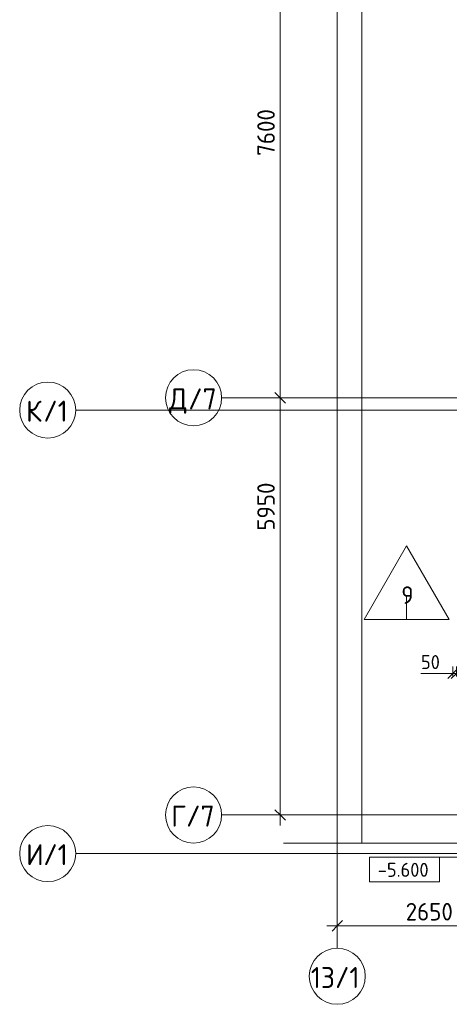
# Model space of a CAD drawing. Header units: millimetres. Extents: x 25420 to 100191, y -10965 to 131188.
# Tile 13 of 53: x 25420 to 31548, y 49550 to 63593. Entities that reach past the tile are written whole.
import ezdxf

# ---------------------------------------------------------------- set-up
doc = ezdxf.new("R2010")
doc.units = ezdxf.units.MM
doc.linetypes.add('4_ Штрихпунктир_ 10 х 2 мм', pattern=[14, 10, -2, 0, -2])
for name, color, linetype, lineweight in [('A-ANNO-DIMS', 7, 'Continuous', 5), ('A-ANNO-DIMS-100', 7, 'Continuous', 5), ('A-DETL-GENF', 7, 'Continuous', 13), ('A-FLOR-IDEN', 7, 'Continuous', 5), ('G-ANNO-DIMS', 7, 'Continuous', 5), ('S-GRID', 7, 'Continuous', 5), ('S-GRID-IDEN', 7, 'Continuous', 5)]:
    doc.layers.add(name, color=color, linetype=linetype, lineweight=lineweight)
doc.styles.add('GOST Common_1', font='GOST_Common.ttf', dxfattribs={"height": 300})
doc.styles.add('GOST Common_2', font='GOST_Common.ttf', dxfattribs={"height": 250})
doc.styles.add('GOST Common_3', font='GOST_Common.ttf', dxfattribs={"height": 200})
doc.dimstyles.new('2_5_мм', dxfattribs={"dimscale": 304.8, "dimtxt": 251.428749, "dimasz": 0.492126, "dimexe": 0.492126, "dimexo": 0.492126, "dimgap": 0, "dimtad": 1, "dimdec": 5, "dimrnd": 1e-05, "dimdsep": 46, "dimtxsty": 'GOST Common_2', "dimblk1": 'OBLIQUE', "dimblk2": 'OBLIQUE', "dimsah": 1, "dimcen": 0.09, "dimdle": 0.492126, "dimadec": 5, "dimazin": 2, "dimtfac": 1, "dimtdec": 4, "dimtix": 1, "dimtmove": 1, "dimatfit": 3, "dimfxl": 1, "dimtvp": 1, "dimtolj": 1, "dimtzin": 0, "dimarcsym": 2})
doc.dimstyles.new('2_5_мм_1', dxfattribs={"dimscale": 304.8, "dimtxt": 251.428749, "dimasz": 0.492126, "dimexe": 0.492126, "dimexo": 0.492126, "dimgap": 0, "dimtad": 1, "dimdec": 5, "dimrnd": 1e-05, "dimdsep": 46, "dimtxsty": 'GOST Common_2', "dimblk1": 'OBLIQUE', "dimblk2": 'OBLIQUE', "dimsah": 1, "dimcen": 0.09, "dimdle": 0.492126, "dimadec": 5, "dimazin": 2, "dimtfac": 1, "dimtdec": 4, "dimtix": 1, "dimtmove": 0, "dimatfit": 3, "dimfxl": 1, "dimtvp": 1, "dimtolj": 1, "dimtzin": 0, "dimarcsym": 2})
doc.dimstyles.new('2_мм_1', dxfattribs={"dimscale": 304.8, "dimtxt": 201.142999, "dimasz": 0.492126, "dimexe": 0.328084, "dimexo": 0.492126, "dimgap": 0, "dimtad": 1, "dimdec": 0, "dimdsep": 46, "dimtxsty": 'GOST Common_3', "dimblk1": 'OBLIQUE', "dimblk2": 'OBLIQUE', "dimsah": 1, "dimcen": 0.09, "dimdle": 0.328084, "dimadec": 5, "dimazin": 2, "dimtfac": 1, "dimtdec": 4, "dimtix": 1, "dimtmove": 1, "dimatfit": 3, "dimfxl": 1, "dimtvp": 1, "dimtolj": 1, "dimtzin": 0, "dimarcsym": 2})

# ---------------------------------------------------------------- blocks, each defined once
blk = doc.blocks.new('Линия разрыва - М 1_100-2838915--01_Подвал_МП_часть Б')
at = {"layer": 'A-DETL-GENF', "lineweight": 5}
blk.add_line((49150, 0), (26000, 0), dxfattribs=at)
blk = doc.blocks.new('Линия разрыва - М 1_100-6400019--01_Подвал_МП_часть Б')
at = {"layer": 'A-DETL-GENF', "lineweight": 5}
for p, q in [((4650, 200), (4600, 0)), ((4750, -200), (4650, 200)), ((-50, 0), (-200, 0)), ((4600, 0), (-50, 0)), ((4800, 0), (4750, -200)), ((9450, 0), (4800, 0)), ((9450, 0), (9600, 0))]:
    blk.add_line(p, q, dxfattribs=at)
blk = doc.blocks.new('Ось сетки - 8_0 мм-31302--01_Подвал_МП_часть Б')
at = {"layer": 'S-GRID-IDEN'}
blk.add_circle((0, 0), 4, dxfattribs=at)
blk = doc.blocks.new('DIMBLOCK50--01_Подвал_МП_часть Б')
at = {"layer": 'A-ANNO-DIMS-100', "transparency": 16777216}
for p, q in [((31600, 54226), (31600, 54370)), ((31650, 54226), (31650, 54370)), ((31144, 54270), (31523, 54270)), ((31500, 54270), (31650, 54270)), ((31523, 54270), (31625, 54270)), ((31600, 54270), (31600, 54226)), ((31650, 54270), (31650, 54226))]:
    blk.add_line(p, q, dxfattribs=at)
at = {"layer": 'A-ANNO-DIMS-100', "lineweight": 25, "transparency": 16777216}
for p, q in [((31600, 54270), (31525, 54195)), ((31650, 54270), (31575, 54195)), ((31600, 54270), (31675, 54345)), ((31650, 54270), (31725, 54345))]:
    blk.add_line(p, q, dxfattribs=at)
at = {"layer": 'A-ANNO-DIMS-100', "color": 0, "transparency": 16777216, "insert": (31144, 54531), "char_height": 200, "width": 335.47, "attachment_point": 1, "line_spacing_factor": 1.022761, "style": 'GOST Common_3'}
blk.add_mtext('50', dxfattribs=at)
blk = doc.blocks.new('_Oblique')
at = {"color": 0, "linetype": 'ByBlock', "lineweight": -2}
blk.add_line((-0.5, -0.5), (0.5, 0.5), dxfattribs=at)
blk = doc.blocks.new('Марка полов - Марка полов-4106608--01_Подвал_МП_часть Б')
at = {"layer": 'A-FLOR-IDEN'}
for p, q in [((0, 7), (-6.06, -3.5)), ((6.06, -3.5), (0, 7)), ((-6.06, -3.5), (6.06, -3.5))]:
    blk.add_line(p, q, dxfattribs=at)
blk = doc.blocks.new('DIMBLOCK134--01_Подвал_МП_часть Б')
at = {"layer": 'A-ANNO-DIMS-100', "transparency": 16777216}
for p, q in [((29180, 58200), (28986, 58200)), ((29136, 52100), (29136, 58200)), ((29136, 58200), (29180, 58200)), ((29136, 57004), (29136, 56205)), ((29136, 56205), (29136, 55225)), ((29180, 52250), (28986, 52250)), ((29136, 52250), (29180, 52250))]:
    blk.add_line(p, q, dxfattribs=at)
at = {"layer": 'A-ANNO-DIMS-100', "lineweight": 25, "transparency": 16777216}
for p, q in [((29136, 58200), (29061, 58275)), ((29136, 58200), (29211, 58125)), ((29136, 52250), (29061, 52325)), ((29136, 52250), (29211, 52175))]:
    blk.add_line(p, q, dxfattribs=at)
at = {"layer": 'A-ANNO-DIMS-100', "color": 0, "transparency": 16777216, "insert": (28809, 56305), "char_height": 250, "width": 838.66, "attachment_point": 1, "rotation": 90, "line_spacing_factor": 1.022761, "style": 'GOST Common_2'}
blk.add_mtext('5950', dxfattribs=at)
blk = doc.blocks.new('DIMBLOCK135--01_Подвал_МП_часть Б')
at = {"layer": 'A-ANNO-DIMS-100', "lineweight": 25, "transparency": 16777216}
for p, q in [((29136, 65800), (29061, 65875)), ((29136, 65800), (29211, 65725)), ((29136, 58200), (29061, 58275)), ((29136, 58200), (29211, 58125))]:
    blk.add_line(p, q, dxfattribs=at)
at = {"layer": 'A-ANNO-DIMS-100', "transparency": 16777216}
for p, q in [((29180, 65800), (28986, 65800)), ((29136, 58200), (29136, 65800)), ((29136, 65800), (29180, 65800)), ((29180, 58200), (28986, 58200)), ((29136, 58200), (29180, 58200))]:
    blk.add_line(p, q, dxfattribs=at)
at = {"layer": 'A-ANNO-DIMS-100', "color": 0, "transparency": 16777216, "insert": (28809, 61651), "char_height": 250, "width": 838.66, "attachment_point": 1, "rotation": 90, "line_spacing_factor": 1.022761, "style": 'GOST Common_2'}
blk.add_mtext('7600', dxfattribs=at)
blk = doc.blocks.new('DIMBLOCK169--01_Подвал_МП_часть Б')
at = {"layer": 'A-ANNO-DIMS-100', "transparency": 16777216}
for p, q in [((32600, 51450), (32600, 50518)), ((32600, 50668), (32600, 51450)), ((29950, 50624), (29950, 50818)), ((29800, 50668), (32600, 50668)), ((29950, 50668), (29950, 50624))]:
    blk.add_line(p, q, dxfattribs=at)
at = {"layer": 'A-ANNO-DIMS-100', "lineweight": 25, "transparency": 16777216}
for p, q in [((29950, 50668), (30025, 50743)), ((32600, 50668), (32675, 50743)), ((29950, 50668), (29875, 50593)), ((32600, 50668), (32525, 50593))]:
    blk.add_line(p, q, dxfattribs=at)
at = {"layer": 'A-ANNO-DIMS-100', "color": 0, "transparency": 16777216, "insert": (30926, 50995), "char_height": 250, "width": 838.66, "attachment_point": 1, "line_spacing_factor": 1.022761, "style": 'GOST Common_2'}
blk.add_mtext('2650', dxfattribs=at)
blk = doc.blocks.new('Высотные отметки - Frame_2-749557--01_Подвал_МП_часть Б')
at = {"layer": 'G-ANNO-DIMS'}
for p, q in [((-5, 3.5), (-5, 0)), ((5, 3.5), (-5, 3.5)), ((5, 0), (5, 3.5)), ((-5, 0), (5, 0))]:
    blk.add_line(p, q, dxfattribs=at)

msp = doc.modelspace()

# ---------------------------------------------------------------- linework, layer by layer
at = {"layer": 'A-FLOR-IDEN'}
msp.add_line((30939.792014, 55379.437042), (30939.792014, 55039.0052), dxfattribs=at)
at = {"layer": 'G-ANNO-DIMS'}
msp.add_line((31826.622507, 51647.414333), (30909.914148, 51647.414333), dxfattribs=at)
at = {"layer": 'S-GRID', "linetype": '4_ Штрихпунктир_ 10 х 2 мм'}
for p, q in [((29950, 50350), (29950, 103519.533888)), ((90016.401776, 58200), (28300, 58200)), ((35837.484979, 58025), (26220.34798, 58025)), ((90016.401776, 52250), (28300, 52250)), ((35837.484979, 51700), (26220.34798, 51700))]:
    msp.add_line(p, q, dxfattribs=at)

# ---------------------------------------------------------------- block references
at = {"layer": 'A-DETL-GENF', "rotation": 269.9999999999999}
msp.add_blockref('Линия разрыва - М 1_100-2838915--01_Подвал_МП_часть Б', (30300, 101000), dxfattribs=at)
at = {"layer": 'A-DETL-GENF'}
msp.add_blockref('Линия разрыва - М 1_100-6400019--01_Подвал_МП_часть Б', (29382.918167, 51850), dxfattribs=at)
at = {"layer": 'A-FLOR-IDEN', "xscale": 99.99999999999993, "yscale": 99.99999999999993, "zscale": 99.99999999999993}
msp.add_blockref('Марка полов - Марка полов-4106608--01_Подвал_МП_часть Б', (30939.792014, 55389.0052), dxfattribs=at)
at = {"layer": 'G-ANNO-DIMS', "extrusion": (0, 0, -1), "xscale": 99.99999999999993, "yscale": 99.99999999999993, "zscale": 99.99999999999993, "rotation": 180}
msp.add_blockref('Высотные отметки - Frame_2-749557--01_Подвал_МП_часть Б', (-30909.914148, 51647.414333), dxfattribs=at)
at = {"layer": 'S-GRID-IDEN', "xscale": 99.99999999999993, "yscale": 99.99999999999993, "zscale": 99.99999999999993}
for p, rotation in [((27900, 58200), 89.9999999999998), ((25820.34798, 58025), 89.99999999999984), ((27900, 52250), 89.9999999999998), ((25820.34798, 51700), 89.99999999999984)]:
    msp.add_blockref('Ось сетки - 8_0 мм-31302--01_Подвал_МП_часть Б', p, dxfattribs=dict(at, rotation=rotation))
msp.add_blockref('Ось сетки - 8_0 мм-31302--01_Подвал_МП_часть Б', (29950, 49950), dxfattribs=at)

# ---------------------------------------------------------------- texts
at = {"layer": 'A-FLOR-IDEN', "insert": (30862.915731, 55511.066873), "char_height": 250, "width": 216.455625, "attachment_point": 1, "style": 'GOST Common_2'}
msp.add_mtext('\\fGOST Common|b0|i0|c204|p34|;9', dxfattribs=at)
at = {"layer": 'G-ANNO-DIMS', "insert": (30527.757621, 51567.859656), "char_height": 200, "width": 917.17566319, "attachment_point": 1, "line_spacing_factor": 1.022761, "style": 'GOST Common_3'}
msp.add_mtext('-5.600', dxfattribs=at)
at = {"layer": 'S-GRID-IDEN', "char_height": 300, "attachment_point": 1, "style": 'GOST Common_1'}
for s, insert, width in [('\\fGOST Common|b0|i0|c204|p34|;Д', (27552.079518, 58334.544597), 328.691875), ('/7', (27823.277435, 58334.544597), 513.08), ('\\fGOST Common|b0|i0|c204|p34|;К', (25511.927498, 58159.544597), 296.624375), ('/1', (25756.667081, 58159.544597), 448.945), ('\\fGOST Common|b0|i0|c204|p34|;Г', (27581.579518, 52384.544597), 256.54), ('/7', (27793.246185, 52384.544597), 513.08), ('\\fGOST Common|b0|i0|c204|p34|;И', (25511.927498, 51834.544597), 296.624375), ('/1', (25756.667081, 51834.544597), 448.945), ('13/1', (29572.87793, 50082.087149), 905.906875)]:
    msp.add_mtext(s, dxfattribs=dict(at, insert=insert, width=width))

# ---------------------------------------------------------------- dimensions: what is measured, and where the dimension line sits
at = {"layer": 'A-ANNO-DIMS'}
dim = msp.add_linear_dim(base=(29135.7533937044, 65800.0000000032), p1=(29029.6873765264, 58200.0000000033), p2=(29029.6873765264, 65800.0000000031), angle=90, dimstyle='2_5_мм_1', override={"dimpost": '<>', "dimfxl": 7600}, dxfattribs=at)
dim.commit()
dim.dimension.update_dxf_attribs({"geometry": 'DIMBLOCK135--01_Подвал_МП_часть Б', "text_midpoint": (29010.7533937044, 62000.0000000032)})
dim = msp.add_linear_dim(base=(29135.7533937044, 58200.0000000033), p1=(29029.6873765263, 52250.0000000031), p2=(29029.6873765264, 58200.0000000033), angle=90, dimstyle='2_5_мм', override={"dimpost": '<>', "dimfxl": 5950}, dxfattribs=at)
dim.commit()
dim.dimension.update_dxf_attribs({"geometry": 'DIMBLOCK134--01_Подвал_МП_часть Б', "text_midpoint": (28975.7129843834, 56724.7426586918), "dimtype": 160, "text_rotation": 90})
dim = msp.add_linear_dim(base=(31650, 54269.581676), p1=(31600, 54375.647693), p2=(31650, 54375.647693), dimstyle='2_мм_1', override={"dimpost": '<>', "dimfxl": 50}, dxfattribs=at)
dim.commit()
dim.dimension.update_dxf_attribs({"geometry": 'DIMBLOCK50--01_Подвал_МП_часть Б', "text_midpoint": (31311.507382, 54397.614003), "dimtype": 160})
dim = msp.add_linear_dim(base=(32600, 50667.883634), p1=(29950, 50773.949651), p2=(32600, 51600), dimstyle='2_5_мм_1', override={"dimpost": '<>', "dimfxl": 2775.76281}, dxfattribs=at)
dim.commit()
dim.dimension.update_dxf_attribs({"geometry": 'DIMBLOCK169--01_Подвал_МП_часть Б', "text_midpoint": (31275, 50792.883634)})

doc.saveas('drawing.dxf')
